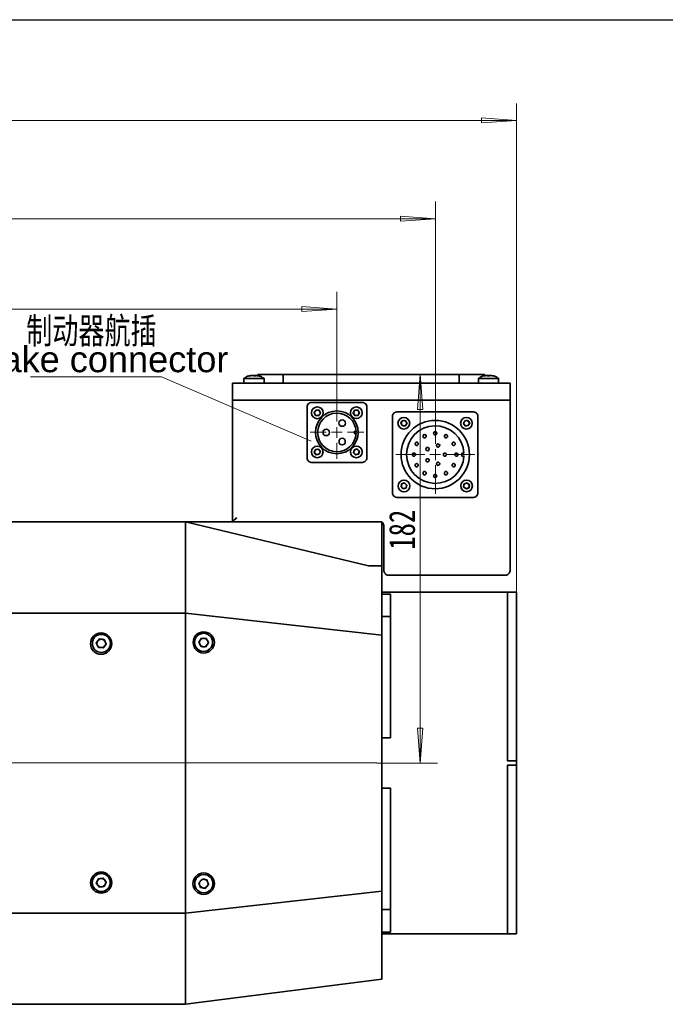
# Model space of a CAD drawing. Header units: millimetres. Extents: x 0 to 16.2, y 0 to 11.1.
# Tile 3 of 5: x 8.7 to 11.7, y 6.6 to 11.1. Entities that reach past the tile are written whole.
import ezdxf

# ---------------------------------------------------------------- set-up
doc = ezdxf.new("R2010")
doc.units = ezdxf.units.MM
doc.styles.add('PDF Helvetica', font='arial.ttf')
doc.styles.add('PDF HYSWLongFangSong', font='hyswlongfangsong.ttf')

msp = doc.modelspace()

# ---------------------------------------------------------------- linework, layer by layer
msp.add_line((-0.0068, 11.1247), (16.2074, 11.1247))
at = {"color": 7, "lineweight": 18}
for points in [[(10.9708, 8.4653), (10.9708, 10.7389)], [(10.9708, 10.6597), (4.0708, 10.6597)], [(10.5972, 9.3014), (10.5972, 10.2861)], [(4.0708, 10.2069), (5.2125, 10.2069), (10.5972, 10.2069)], [(10.1431, 9.3444), (10.1431, 9.8694)], [(5.2125, 9.7903), (10.1431, 9.7903)], [(10.5278, 7.6972), (10.5278, 9.4889)], [(8.7292, 9.4778), (9.3347, 9.4778), (10.0236, 9.1819)], [(10.1435, 9.2717), (10.1435, 9.3455)], [(10.5973, 9.1693), (10.5973, 9.3022)], [(10.0943, 9.2225), (10.0205, 9.2225)], [(10.1181, 9.2222), (10.1431, 9.2222), (10.1431, 9.2458)], [(10.1681, 9.2222), (10.1431, 9.2222), (10.1431, 9.1972)], [(10.1927, 9.2225), (10.2666, 9.2225)], [(10.1435, 9.1732), (10.1435, 9.0994)], [(10.5722, 9.1194), (10.5972, 9.1194), (10.5972, 9.1444)], [(10.5481, 9.1201), (10.4152, 9.1201)], [(10.6208, 9.1194), (10.5972, 9.1194), (10.5972, 9.0944)], [(10.6465, 9.1201), (10.7794, 9.1201)], [(10.5973, 9.0709), (10.5973, 8.938)], [(3.9184, 7.6979), (10.3278, 7.6979)], [(10.3278, 7.6972), (10.6069, 7.6972)]]:
    msp.add_lwpolyline(points, dxfattribs=at)
for points in [[(10.9708, 10.6597), (10.8097, 10.6486), (10.8097, 10.6722)], [(10.5972, 10.2069), (10.4361, 10.1958), (10.4361, 10.2194)], [(10.1431, 9.7903), (9.9819, 9.7792), (9.9819, 9.8028)], [(10.5278, 9.4889), (10.5389, 9.3278), (10.5153, 9.3278)], [(10.5278, 7.6972), (10.5153, 7.8583), (10.5389, 7.8583)]]:
    msp.add_lwpolyline(points, close=True, dxfattribs=at)
at = {"color": 7, "lineweight": 35}
for points in [[(9.8958, 9.4486), (9.8958, 9.4889), (9.7792, 9.4889), (9.7792, 9.4833), (9.7736, 9.4847), (9.7681, 9.4847), (9.7667, 9.4847), (9.7653, 9.4847), (9.7639, 9.4847), (9.7625, 9.4847), (9.7625, 9.4833), (9.7611, 9.4833), (9.7611, 9.4819)], [(9.8958, 9.4889), (10.7069, 9.4889), (10.7069, 9.4486)], [(10.8306, 9.4847), (10.8264, 9.4833), (10.8236, 9.4833), (10.8236, 9.4889), (10.7069, 9.4889)], [(9.7542, 9.4847), (9.7528, 9.4847), (9.7514, 9.4847), (9.7458, 9.4847), (9.7417, 9.4833), (9.7375, 9.4819), (9.7347, 9.4806), (9.7306, 9.4806), (9.7278, 9.4792), (9.725, 9.4778), (9.7222, 9.475), (9.7194, 9.4736), (9.7167, 9.4722), (9.7139, 9.4708), (9.7139, 9.4486)], [(9.8069, 9.4708), (9.8042, 9.4708), (9.7972, 9.4708), (9.7889, 9.4708), (9.7778, 9.4708), (9.7653, 9.4708), (9.7528, 9.4708), (9.7403, 9.4708), (9.7306, 9.4708), (9.7208, 9.4708), (9.7153, 9.4708), (9.7139, 9.4708)], [(9.7486, 9.4847), (9.75, 9.4847), (9.7514, 9.4847), (9.75, 9.4847), (9.7472, 9.4847), (9.7458, 9.4847), (9.7444, 9.4833), (9.7431, 9.4833), (9.7403, 9.4833), (9.7389, 9.4833), (9.7375, 9.4819), (9.7389, 9.4819), (9.7403, 9.4833), (9.7431, 9.4833), (9.7444, 9.4833), (9.7458, 9.4833), (9.7472, 9.4847), (9.75, 9.4847), (9.7514, 9.4847), (9.7528, 9.4847), (9.7542, 9.4847), (9.7556, 9.4847), (9.7569, 9.4847), (9.7583, 9.4847), (9.7583, 9.4833), (9.7597, 9.4833), (9.7597, 9.4819), (9.7611, 9.4819), (9.7625, 9.4819), (9.7639, 9.4819), (9.7653, 9.4819), (9.7667, 9.4819), (9.7681, 9.4819), (9.7694, 9.4819), (9.7681, 9.4833), (9.7667, 9.4847), (9.7667, 9.4819)], [(9.7514, 9.4847), (9.7514, 9.4847)], [(9.7597, 9.4847), (9.7611, 9.4847), (9.7625, 9.4847), (9.7639, 9.4847), (9.7625, 9.4847), (9.7611, 9.4847), (9.7597, 9.4847), (9.7583, 9.4847), (9.7569, 9.4847)], [(9.7833, 9.4819), (9.7806, 9.4833), (9.7792, 9.4833), (9.7778, 9.4833), (9.775, 9.4833), (9.7736, 9.4847), (9.7722, 9.4847), (9.7708, 9.4847), (9.7681, 9.4847), (9.7694, 9.4847)], [(9.8069, 9.4486), (9.8069, 9.4708), (9.8042, 9.4722), (9.8014, 9.4736), (9.7986, 9.475), (9.7958, 9.4778), (9.7917, 9.4792), (9.7889, 9.4806), (9.7861, 9.4806), (9.7819, 9.4819)], [(10.8653, 9.4819), (10.8625, 9.4833), (10.8611, 9.4833), (10.8597, 9.4833), (10.8583, 9.4833), (10.8556, 9.4847), (10.8542, 9.4847), (10.8528, 9.4847), (10.85, 9.4847), (10.8486, 9.4847), (10.8472, 9.4847), (10.8472, 9.4833), (10.8472, 9.4819), (10.8458, 9.4819), (10.8444, 9.4819), (10.8431, 9.4819), (10.8417, 9.4819), (10.8403, 9.4819), (10.8389, 9.4819), (10.8375, 9.4819), (10.8375, 9.4833), (10.8375, 9.4847), (10.8361, 9.4847), (10.8347, 9.4847), (10.8333, 9.4847), (10.8306, 9.4847), (10.8292, 9.4847), (10.8278, 9.4833), (10.8264, 9.4833), (10.8236, 9.4833), (10.8222, 9.4833), (10.8208, 9.4819), (10.8167, 9.4819), (10.8139, 9.4806), (10.8111, 9.4792), (10.8069, 9.4778), (10.8042, 9.4764), (10.8014, 9.4736), (10.7986, 9.4722), (10.7958, 9.4708), (10.7958, 9.4486)], [(10.8889, 9.4708), (10.8875, 9.4708), (10.8819, 9.4708), (10.875, 9.4708), (10.8639, 9.4708), (10.8528, 9.4708), (10.8389, 9.4708), (10.8264, 9.4708), (10.8153, 9.4708), (10.8069, 9.4708), (10.8, 9.4708), (10.7958, 9.4708)], [(10.8208, 9.4819), (10.8208, 9.4819)], [(10.8236, 9.4833), (10.825, 9.4833), (10.8264, 9.4833), (10.8292, 9.4847), (10.8306, 9.4847), (10.8319, 9.4847), (10.8333, 9.4847), (10.8347, 9.4847)], [(10.8472, 9.4819), (10.8458, 9.4833), (10.8444, 9.4833), (10.8431, 9.4847), (10.8417, 9.4847), (10.8403, 9.4847), (10.8389, 9.4847), (10.8375, 9.4847)], [(10.8431, 9.4847), (10.8444, 9.4847), (10.8458, 9.4847), (10.8472, 9.4847)], [(10.8889, 9.4486), (10.8889, 9.4708), (10.8861, 9.4722), (10.8833, 9.4736), (10.8806, 9.4764), (10.8778, 9.4778), (10.875, 9.4792), (10.8708, 9.4806), (10.8681, 9.4819), (10.8653, 9.4819), (10.8625, 9.4833), (10.8569, 9.4847), (10.8514, 9.4847), (10.85, 9.4847)], [(10.8653, 9.4819), (10.8653, 9.4819)], [(10.35, 8.8069), (10.3514, 8.8056), (10.3542, 8.8042), (10.3569, 8.8), (10.3583, 8.7972), (10.3597, 8.7931), (10.3597, 8.7903), (10.3597, 8.5833), (10.3611, 8.5792), (10.3625, 8.575), (10.3639, 8.5722), (10.3667, 8.5694), (10.3694, 8.5667), (10.3722, 8.5653), (10.3764, 8.5639), (10.3806, 8.5639), (10.9208, 8.5639), (10.925, 8.5639), (10.9292, 8.5653), (10.9319, 8.5667), (10.9347, 8.5694), (10.9375, 8.5722), (10.9389, 8.575), (10.9403, 8.5792), (10.9417, 8.5833), (10.9417, 9.3708), (10.9403, 9.3708), (10.9389, 9.3708), (10.9375, 9.3708), (10.9347, 9.3708), (10.9319, 9.3708), (10.9292, 9.3708), (10.925, 9.3708), (10.9208, 9.3708), (9.6806, 9.3708), (9.6778, 9.3708), (9.6736, 9.3708), (9.6708, 9.3708), (9.6667, 9.3708), (9.6653, 9.3708), (9.6625, 9.3708), (9.6611, 9.3708), (9.6611, 8.8097), (9.6625, 8.8097), (9.6625, 8.8111), (9.6639, 8.8125), (9.6667, 8.8139), (9.6681, 8.8167), (9.6708, 8.8194), (9.675, 8.8222), (9.6778, 8.825), (9.6806, 8.8292)], [(9.4444, 8.8097), (10.2889, 8.6069)], [(9.4444, 8.3889), (9.4444, 8.8097)], [(9.4444, 8.3889), (9.4444, 8.8097)], [(10.2889, 8.6069), (10.35, 8.6069)], [(10.9306, 8.4847), (10.9708, 8.4847), (10.9708, 8.4653), (10.9708, 8.4625), (10.9708, 8.4583), (10.9708, 8.4486), (10.9708, 8.4361), (10.9708, 8.4208), (10.9708, 8.4014), (10.9708, 8.3792), (10.9708, 8.3528), (10.9708, 8.325), (10.9708, 8.2931), (10.9708, 8.2583), (10.9708, 8.2208), (10.9708, 8.1819), (10.9708, 8.1403), (10.9708, 8.0958), (10.9708, 8.05), (10.9708, 8.0028), (10.9708, 7.9542), (10.9708, 7.9042), (10.9708, 7.8528), (10.9708, 7.8014), (10.9708, 7.75), (10.9708, 7.7069), (10.9306, 7.7069), (10.9306, 7.7597), (10.9306, 7.8125), (10.9306, 7.8639), (10.9306, 7.9153), (10.9306, 7.9667), (10.9306, 8.0153), (10.9306, 8.0625), (10.9306, 8.1083), (10.9306, 8.1528), (10.9306, 8.1944), (10.9306, 8.2347), (10.9306, 8.2722), (10.9306, 8.3069), (10.9306, 8.3389), (10.9306, 8.3681), (10.9306, 8.3944), (10.9306, 8.4181), (10.9306, 8.4375), (10.9306, 8.4542), (10.9306, 8.4667), (10.9306, 8.4764), (10.9306, 8.4819), (10.9306, 8.4847), (10.35, 8.4847)], [(10.3903, 8.3722), (10.3903, 8.4667), (10.3903, 8.4681), (10.3903, 8.4694), (10.3903, 8.4708), (10.3903, 8.4722), (10.3903, 8.4736), (10.3903, 8.475), (10.3903, 8.4764), (10.35, 8.4764)], [(10.9306, 8.4847), (10.9306, 8.4847)], [(10.9306, 8.4347), (10.9306, 8.4347)], [(8.5097, 8.3889), (9.4444, 8.3889)], [(9.4444, 7.0056), (9.4444, 8.3889)], [(10.35, 7.8139), (10.3903, 7.8139), (10.3903, 7.8208), (10.3903, 7.8264), (10.3903, 7.8333), (10.3903, 7.8403), (10.3903, 7.8472), (10.3903, 7.8542), (10.3903, 7.8597), (10.3903, 7.8667), (10.3903, 8.3722), (10.35, 8.3722)], [(10.35, 7.1069), (10.35, 8.2875)], [(10.35, 6.9097), (10.9306, 6.9097), (10.9306, 6.9181), (10.9306, 6.9389), (10.9306, 6.9722), (10.9306, 7.0167), (10.9306, 7.0736), (10.9306, 7.1403), (10.9306, 7.2167), (10.9306, 7.3), (10.9306, 7.3917), (10.9306, 7.4875), (10.9306, 7.5861), (10.9306, 7.6875), (10.9708, 7.6875)], [(10.9306, 6.9097), (10.9708, 6.9097), (10.9708, 6.9292), (10.9708, 6.9306), (10.9708, 6.9361), (10.9708, 6.9458), (10.9708, 6.9583), (10.9708, 6.9736), (10.9708, 6.9931), (10.9708, 7.0153), (10.9708, 7.0417), (10.9708, 7.0694), (10.9708, 7.1014), (10.9708, 7.1361), (10.9708, 7.1736), (10.9708, 7.2125), (10.9708, 7.2542), (10.9708, 7.2986), (10.9708, 7.3444), (10.9708, 7.3917), (10.9708, 7.4403), (10.9708, 7.4903), (10.9708, 7.5403), (10.9708, 7.5931), (10.9708, 7.6444), (10.9708, 7.6875), (10.9708, 7.7069)], [(10.35, 7.0222), (10.3903, 7.0222), (10.3903, 7.5264), (10.3903, 7.5819), (10.35, 7.5819)], [(8.5097, 7.0056), (9.4444, 7.0056)], [(10.35, 6.9181), (10.3903, 6.9181), (10.3903, 6.9278), (10.3903, 7.0222)], [(10.9306, 6.9597), (10.9306, 6.9597)], [(10.9306, 6.9097), (10.9306, 6.9097)]]:
    msp.add_lwpolyline(points, dxfattribs=at)
for points in [[(9.6611, 9.4486), (9.6611, 9.3708), (9.6625, 9.3708), (9.6653, 9.3708), (9.6667, 9.3708), (9.6708, 9.3708), (9.6736, 9.3708), (9.6778, 9.3708), (9.6806, 9.3708), (10.9208, 9.3708), (10.925, 9.3708), (10.9292, 9.3708), (10.9319, 9.3708), (10.9347, 9.3708), (10.9375, 9.3708), (10.9389, 9.3708), (10.9403, 9.3708), (10.9417, 9.3708), (10.9417, 9.4486), (10.9403, 9.4486), (10.9389, 9.4486), (10.9375, 9.4486), (10.9347, 9.4486), (10.9319, 9.4486), (10.9292, 9.4486), (10.925, 9.4486), (10.9208, 9.4486), (9.6806, 9.4486), (9.6778, 9.4486), (9.6736, 9.4486), (9.6708, 9.4486), (9.6667, 9.4486), (9.6653, 9.4486), (9.6625, 9.4486)], [(10.0056, 9.3403), (10.0056, 9.1042), (10.0056, 9.1), (10.0069, 9.0958), (10.0083, 9.0931), (10.0111, 9.0903), (10.0139, 9.0875), (10.0167, 9.0861), (10.0208, 9.0847), (10.025, 9.0833), (10.2611, 9.0833), (10.2653, 9.0847), (10.2681, 9.0861), (10.2722, 9.0875), (10.275, 9.0903), (10.2778, 9.0931), (10.2792, 9.0958), (10.2806, 9.1), (10.2806, 9.1042), (10.2806, 9.3403), (10.2806, 9.3431), (10.2792, 9.3472), (10.2778, 9.3514), (10.275, 9.3542), (10.2722, 9.3556), (10.2681, 9.3583), (10.2653, 9.3597), (10.2611, 9.3597), (10.025, 9.3597), (10.0208, 9.3597), (10.0167, 9.3583), (10.0139, 9.3556), (10.0111, 9.3542), (10.0083, 9.3514), (10.0069, 9.3472), (10.0056, 9.3431)], [(10.0472, 9.325), (10.0611, 9.3236), (10.0667, 9.3097), (10.0583, 9.2986), (10.0444, 9.3), (10.0389, 9.3139)], [(10.0417, 9.3069), (10.0403, 9.3083), (10.0403, 9.3097), (10.0403, 9.3125), (10.0403, 9.3139), (10.0403, 9.3153), (10.0417, 9.3167), (10.0417, 9.3181), (10.0431, 9.3194), (10.0444, 9.3208), (10.0458, 9.3222), (10.0472, 9.3222), (10.0486, 9.3236), (10.05, 9.3236), (10.0514, 9.3236), (10.0528, 9.3236), (10.0542, 9.3236), (10.0556, 9.3236), (10.0569, 9.3236), (10.0583, 9.3222), (10.0597, 9.3222), (10.0611, 9.3208), (10.0625, 9.3194), (10.0639, 9.3181), (10.0639, 9.3167), (10.0653, 9.3153), (10.0653, 9.3139), (10.0653, 9.3125), (10.0653, 9.3097), (10.0653, 9.3083), (10.0639, 9.3069), (10.0639, 9.3056), (10.0625, 9.3042), (10.0611, 9.3028), (10.0597, 9.3014), (10.0583, 9.3014), (10.0569, 9.3), (10.0556, 9.3), (10.0542, 9.3), (10.0528, 9.3), (10.0514, 9.3), (10.05, 9.3), (10.0486, 9.3), (10.0472, 9.3014), (10.0458, 9.3014), (10.0444, 9.3028), (10.0431, 9.3042), (10.0417, 9.3056)], [(10.2472, 9.3125), (10.2403, 9.3), (10.2264, 9.3), (10.2181, 9.3111), (10.225, 9.3236), (10.2403, 9.325)], [(10.2333, 9.3), (10.2319, 9.3), (10.2306, 9.3), (10.2292, 9.3), (10.2264, 9.3014), (10.225, 9.3014), (10.225, 9.3028), (10.2236, 9.3042), (10.2222, 9.3056), (10.2222, 9.3069), (10.2208, 9.3083), (10.2208, 9.3097), (10.2208, 9.3111), (10.2208, 9.3125), (10.2208, 9.3153), (10.2208, 9.3167), (10.2222, 9.3181), (10.2236, 9.3194), (10.2236, 9.3208), (10.225, 9.3208), (10.2264, 9.3222), (10.2278, 9.3236), (10.2292, 9.3236), (10.2306, 9.3236), (10.2319, 9.3236), (10.2347, 9.3236), (10.2361, 9.3236), (10.2375, 9.3236), (10.2389, 9.3222), (10.2403, 9.3222), (10.2417, 9.3208), (10.2431, 9.3194), (10.2431, 9.3181), (10.2444, 9.3167), (10.2444, 9.3153), (10.2444, 9.3139), (10.2458, 9.3125), (10.2444, 9.3111), (10.2444, 9.3083), (10.2444, 9.3069), (10.2431, 9.3056), (10.2431, 9.3042), (10.2417, 9.3028), (10.2403, 9.3028), (10.2389, 9.3014), (10.2375, 9.3), (10.2361, 9.3), (10.2347, 9.3)], [(10.7736, 8.9222), (10.7778, 8.9236), (10.7819, 8.9236), (10.7847, 8.9264), (10.7875, 8.9278), (10.7903, 8.9319), (10.7917, 8.9347), (10.7931, 8.9389), (10.7931, 8.9417), (10.7931, 9.2972), (10.7931, 9.3), (10.7917, 9.3042), (10.7903, 9.3069), (10.7875, 9.3111), (10.7847, 9.3125), (10.7819, 9.3153), (10.7778, 9.3153), (10.7736, 9.3167), (10.4194, 9.3167), (10.4153, 9.3153), (10.4125, 9.3153), (10.4083, 9.3125), (10.4056, 9.3111), (10.4028, 9.3069), (10.4014, 9.3042), (10.4, 9.3), (10.4, 9.2972), (10.4, 8.9417), (10.4, 8.9389), (10.4014, 8.9347), (10.4028, 8.9319), (10.4056, 8.9278), (10.4083, 8.9264), (10.4125, 8.9236), (10.4153, 8.9236), (10.4194, 8.9222)], [(10.4667, 9.2625), (10.4583, 9.2514), (10.4444, 9.2528), (10.4375, 9.2653), (10.4458, 9.2764), (10.4597, 9.275)], [(10.4625, 9.2569), (10.4611, 9.2556), (10.4597, 9.2542), (10.4583, 9.2528), (10.4569, 9.2528), (10.4556, 9.2514), (10.4542, 9.2514), (10.4528, 9.2514), (10.4514, 9.2514), (10.45, 9.2514), (10.4486, 9.2528), (10.4458, 9.2528), (10.4444, 9.2542), (10.4431, 9.2556), (10.4417, 9.2569), (10.4417, 9.2583), (10.4403, 9.2597), (10.4403, 9.2611), (10.4403, 9.2639), (10.4403, 9.2653), (10.4403, 9.2667), (10.4403, 9.2681), (10.4417, 9.2694), (10.4417, 9.2708), (10.4431, 9.2722), (10.4444, 9.2736), (10.4458, 9.2736), (10.4472, 9.275), (10.4486, 9.275), (10.45, 9.2764), (10.4514, 9.2764), (10.4528, 9.2764), (10.4542, 9.2764), (10.4569, 9.275), (10.4583, 9.275), (10.4597, 9.2736), (10.4611, 9.2722), (10.4625, 9.2708), (10.4639, 9.2694), (10.4639, 9.2681), (10.4639, 9.2653), (10.4639, 9.2639), (10.4639, 9.2625), (10.4639, 9.2611), (10.4639, 9.2597), (10.4625, 9.2583)], [(10.7264, 9.2625), (10.7333, 9.275), (10.7472, 9.2764), (10.7556, 9.2653), (10.7486, 9.2528), (10.7347, 9.2514)], [(10.7528, 9.2583), (10.7514, 9.2569), (10.75, 9.2556), (10.7486, 9.2542), (10.7472, 9.2528), (10.7458, 9.2528), (10.7431, 9.2514), (10.7417, 9.2514), (10.7403, 9.2514), (10.7389, 9.2514), (10.7375, 9.2528), (10.7361, 9.2528), (10.7347, 9.2528), (10.7333, 9.2542), (10.7319, 9.2556), (10.7306, 9.2569), (10.7306, 9.2583), (10.7292, 9.2597), (10.7292, 9.2611), (10.7292, 9.2625), (10.7292, 9.2639), (10.7292, 9.2667), (10.7292, 9.2681), (10.7292, 9.2694), (10.7306, 9.2708), (10.7319, 9.2722), (10.7333, 9.2722), (10.7333, 9.2736), (10.7347, 9.275), (10.7361, 9.275), (10.7389, 9.2764), (10.7403, 9.2764), (10.7417, 9.2764), (10.7431, 9.2764), (10.7444, 9.275), (10.7458, 9.275), (10.7472, 9.2736), (10.7486, 9.2736), (10.75, 9.2722), (10.7514, 9.2708), (10.7514, 9.2694), (10.7528, 9.2681), (10.7528, 9.2667), (10.7528, 9.2653), (10.7528, 9.2639), (10.7528, 9.2611), (10.7528, 9.2597)], [(10.5972, 9.2111), (10.6, 9.2111), (10.6014, 9.2125), (10.6028, 9.2153), (10.6042, 9.2181), (10.6028, 9.2208), (10.6014, 9.2236), (10.6, 9.225), (10.5972, 9.225), (10.5944, 9.225), (10.5917, 9.2236), (10.5903, 9.2208), (10.5889, 9.2181), (10.5903, 9.2153), (10.5917, 9.2125), (10.5944, 9.2111)], [(10.1528, 9.1792), (10.1542, 9.1736), (10.1569, 9.1681), (10.1611, 9.1653), (10.1681, 9.1639), (10.1736, 9.1653), (10.1778, 9.1681), (10.1806, 9.1736), (10.1819, 9.1792), (10.1806, 9.1847), (10.1778, 9.1903), (10.1736, 9.1931), (10.1681, 9.1944), (10.1611, 9.1931), (10.1569, 9.1903), (10.1542, 9.1847)], [(10.5181, 9.1653), (10.5181, 9.1681), (10.5181, 9.1708), (10.5167, 9.1736), (10.5153, 9.175), (10.5125, 9.1764), (10.5097, 9.1764), (10.5069, 9.175), (10.5056, 9.1722), (10.5042, 9.1694), (10.5042, 9.1667), (10.5056, 9.1639), (10.5083, 9.1625), (10.5097, 9.1611), (10.5139, 9.1611), (10.5153, 9.1625)], [(10.5514, 9.1986), (10.5528, 9.2), (10.5542, 9.2028), (10.5542, 9.2056), (10.5542, 9.2083), (10.5514, 9.2111), (10.5486, 9.2111), (10.5458, 9.2125), (10.5431, 9.2111), (10.5417, 9.2097), (10.5403, 9.2069), (10.5403, 9.2042), (10.5403, 9.2014), (10.5431, 9.1986), (10.5458, 9.1972), (10.5486, 9.1972)], [(10.6417, 9.1986), (10.6444, 9.1972), (10.6472, 9.1972), (10.65, 9.1986), (10.6528, 9.2014), (10.6528, 9.2042), (10.6528, 9.2069), (10.6514, 9.2097), (10.65, 9.2111), (10.6472, 9.2125), (10.6444, 9.2111), (10.6417, 9.2111), (10.6389, 9.2083), (10.6389, 9.2056), (10.6389, 9.2028), (10.6403, 9.2)], [(10.675, 9.1653), (10.6778, 9.1625), (10.6806, 9.1611), (10.6833, 9.1611), (10.6861, 9.1625), (10.6875, 9.1639), (10.6889, 9.1667), (10.6889, 9.1694), (10.6889, 9.1722), (10.6861, 9.175), (10.6833, 9.1764), (10.6806, 9.1764), (10.6778, 9.175), (10.6764, 9.1736), (10.675, 9.1708), (10.675, 9.1681)], [(10.0444, 9.1431), (10.0583, 9.1444), (10.0667, 9.1333), (10.0611, 9.1208), (10.0472, 9.1181), (10.0389, 9.1292)], [(10.0542, 9.1194), (10.0528, 9.1194), (10.0514, 9.1194), (10.05, 9.1194), (10.0486, 9.1208), (10.0472, 9.1208), (10.0458, 9.1222), (10.0444, 9.1222), (10.0431, 9.1236), (10.0417, 9.125), (10.0417, 9.1264), (10.0417, 9.1278), (10.0403, 9.1292), (10.0403, 9.1319), (10.0403, 9.1333), (10.0403, 9.1347), (10.0417, 9.1361), (10.0417, 9.1375), (10.0431, 9.1389), (10.0444, 9.1403), (10.0444, 9.1417), (10.0458, 9.1417), (10.0472, 9.1431), (10.05, 9.1431), (10.0514, 9.1444), (10.0528, 9.1444), (10.0542, 9.1444), (10.0556, 9.1431), (10.0569, 9.1431), (10.0583, 9.1431), (10.0597, 9.1417), (10.0611, 9.1403), (10.0625, 9.1389), (10.0639, 9.1375), (10.0639, 9.1361), (10.0639, 9.1347), (10.0653, 9.1333), (10.0653, 9.1319), (10.0653, 9.1306), (10.0653, 9.1292), (10.0639, 9.1278), (10.0639, 9.1264), (10.0625, 9.125), (10.0611, 9.1236), (10.0611, 9.1222), (10.0597, 9.1208), (10.0583, 9.1208), (10.0556, 9.1194)], [(10.2236, 9.1417), (10.2361, 9.1458), (10.2472, 9.1347), (10.2431, 9.1208), (10.2292, 9.1181), (10.2194, 9.1278)], [(10.2361, 9.1194), (10.2347, 9.1194), (10.2333, 9.1194), (10.2306, 9.1194), (10.2292, 9.1194), (10.2278, 9.1208), (10.2264, 9.1208), (10.225, 9.1222), (10.2236, 9.1236), (10.2236, 9.125), (10.2222, 9.1264), (10.2208, 9.1278), (10.2208, 9.1292), (10.2208, 9.1306), (10.2208, 9.1319), (10.2208, 9.1333), (10.2208, 9.1347), (10.2222, 9.1361), (10.2222, 9.1375), (10.2236, 9.1389), (10.225, 9.1403), (10.225, 9.1417), (10.2264, 9.1431), (10.2278, 9.1431), (10.2306, 9.1431), (10.2319, 9.1444), (10.2333, 9.1444), (10.2347, 9.1444), (10.2361, 9.1431), (10.2375, 9.1431), (10.2389, 9.1417), (10.2403, 9.1417), (10.2417, 9.1403), (10.2431, 9.1389), (10.2431, 9.1375), (10.2444, 9.1361), (10.2444, 9.1347), (10.2444, 9.1333), (10.2458, 9.1319), (10.2444, 9.1306), (10.2444, 9.1278), (10.2444, 9.1264), (10.2431, 9.125), (10.2431, 9.1236), (10.2417, 9.1222), (10.2403, 9.1222), (10.2389, 9.1208), (10.2375, 9.1208)], [(10.5056, 9.1194), (10.5056, 9.1222), (10.5028, 9.125), (10.5014, 9.1264), (10.4986, 9.1264), (10.4958, 9.1264), (10.4931, 9.125), (10.4917, 9.1222), (10.4903, 9.1194), (10.4917, 9.1167), (10.4931, 9.1139), (10.4958, 9.1125), (10.4986, 9.1125), (10.5014, 9.1125), (10.5028, 9.1139), (10.5056, 9.1167)], [(10.5667, 9.1417), (10.5681, 9.1431), (10.5681, 9.1472), (10.5667, 9.1486), (10.5653, 9.1514), (10.5625, 9.1528), (10.5597, 9.1528), (10.5569, 9.1514), (10.5542, 9.15), (10.5542, 9.1472), (10.5528, 9.1444), (10.5542, 9.1417), (10.5569, 9.1389), (10.5583, 9.1389), (10.5625, 9.1375), (10.5653, 9.1389)], [(10.6083, 9.1542), (10.6111, 9.1542), (10.6139, 9.1556), (10.6153, 9.1569), (10.6167, 9.1597), (10.6181, 9.1625), (10.6167, 9.1653), (10.6153, 9.1667), (10.6125, 9.1681), (10.6097, 9.1694), (10.6069, 9.1681), (10.6042, 9.1667), (10.6028, 9.1639), (10.6028, 9.1611), (10.6042, 9.1583), (10.6056, 9.1556)], [(10.6333, 9.1194), (10.6347, 9.1167), (10.6361, 9.1139), (10.6375, 9.1125), (10.6403, 9.1125), (10.6431, 9.1125), (10.6458, 9.1139), (10.6472, 9.1167), (10.6486, 9.1194), (10.6472, 9.1222), (10.6458, 9.125), (10.6431, 9.1264), (10.6403, 9.1264), (10.6375, 9.1264), (10.6361, 9.125), (10.6347, 9.1222)], [(10.6875, 9.1194), (10.6875, 9.1167), (10.6903, 9.1139), (10.6917, 9.1125), (10.6944, 9.1125), (10.6972, 9.1125), (10.7, 9.1139), (10.7014, 9.1167), (10.7028, 9.1194), (10.7014, 9.1222), (10.7, 9.125), (10.6972, 9.1264), (10.6944, 9.1264), (10.6917, 9.1264), (10.6903, 9.125), (10.6875, 9.1222)], [(10.5667, 9.0972), (10.5653, 9.1), (10.5625, 9.1), (10.5583, 9.1), (10.5569, 9.1), (10.5542, 9.0972), (10.5528, 9.0944), (10.5542, 9.0917), (10.5542, 9.0889), (10.5569, 9.0875), (10.5597, 9.0861), (10.5625, 9.0861), (10.5653, 9.0875), (10.5667, 9.0889), (10.5681, 9.0917), (10.5681, 9.0944)], [(10.6083, 9.0847), (10.6056, 9.0833), (10.6042, 9.0806), (10.6028, 9.0778), (10.6028, 9.075), (10.6042, 9.0722), (10.6069, 9.0708), (10.6097, 9.0694), (10.6125, 9.0708), (10.6153, 9.0722), (10.6167, 9.0736), (10.6181, 9.0764), (10.6167, 9.0792), (10.6153, 9.0819), (10.6139, 9.0833), (10.6111, 9.0847)], [(10.5181, 9.0736), (10.5153, 9.0764), (10.5139, 9.0778), (10.5097, 9.0778), (10.5083, 9.0764), (10.5056, 9.075), (10.5042, 9.0722), (10.5042, 9.0694), (10.5056, 9.0667), (10.5069, 9.0639), (10.5097, 9.0625), (10.5125, 9.0625), (10.5153, 9.0639), (10.5167, 9.0653), (10.5181, 9.0681), (10.5181, 9.0708)], [(10.5514, 9.0403), (10.5486, 9.0417), (10.5458, 9.0417), (10.5431, 9.0403), (10.5403, 9.0375), (10.5403, 9.0347), (10.5403, 9.0319), (10.5417, 9.0292), (10.5431, 9.0278), (10.5458, 9.0264), (10.5486, 9.0264), (10.5514, 9.0278), (10.5542, 9.0306), (10.5542, 9.0333), (10.5542, 9.0361), (10.5528, 9.0389)], [(10.6417, 9.0403), (10.6403, 9.0389), (10.6389, 9.0361), (10.6389, 9.0333), (10.6389, 9.0306), (10.6417, 9.0278), (10.6444, 9.0264), (10.6472, 9.0264), (10.65, 9.0278), (10.6514, 9.0292), (10.6528, 9.0319), (10.6528, 9.0347), (10.6528, 9.0375), (10.65, 9.0403), (10.6472, 9.0417), (10.6444, 9.0417)], [(10.675, 9.0736), (10.675, 9.0708), (10.675, 9.0681), (10.6764, 9.0653), (10.6778, 9.0639), (10.6806, 9.0625), (10.6833, 9.0625), (10.6861, 9.0639), (10.6889, 9.0667), (10.6889, 9.0694), (10.6889, 9.0722), (10.6875, 9.075), (10.6861, 9.0764), (10.6833, 9.0778), (10.6806, 9.0778), (10.6778, 9.0764)], [(10.5972, 9.0278), (10.5944, 9.0278), (10.5917, 9.0264), (10.5903, 9.0236), (10.5889, 9.0208), (10.5903, 9.0181), (10.5917, 9.0153), (10.5944, 9.0139), (10.5972, 9.0139), (10.6, 9.0139), (10.6014, 9.0153), (10.6028, 9.0181), (10.6042, 9.0208), (10.6028, 9.0236), (10.6014, 9.0264), (10.6, 9.0278)], [(10.4653, 8.9792), (10.4625, 8.9653), (10.4486, 8.9611), (10.4389, 8.9708), (10.4417, 8.9847), (10.4556, 8.9889)], [(10.4486, 8.9875), (10.45, 8.9875), (10.4528, 8.9875), (10.4542, 8.9875), (10.4556, 8.9875), (10.4569, 8.9861), (10.4583, 8.9861), (10.4597, 8.9847), (10.4611, 8.9833), (10.4625, 8.9819), (10.4625, 8.9806), (10.4639, 8.9792), (10.4639, 8.9778), (10.4639, 8.9764), (10.4639, 8.975), (10.4639, 8.9736), (10.4639, 8.9722), (10.4639, 8.9708), (10.4625, 8.9694), (10.4625, 8.9681), (10.4611, 8.9667), (10.4597, 8.9653), (10.4583, 8.9639), (10.4569, 8.9639), (10.4556, 8.9625), (10.4542, 8.9625), (10.4528, 8.9625), (10.45, 8.9625), (10.4486, 8.9625), (10.4472, 8.9639), (10.4458, 8.9639), (10.4444, 8.9653), (10.4431, 8.9667), (10.4431, 8.9681), (10.4417, 8.9694), (10.4403, 8.9708), (10.4403, 8.9722), (10.4403, 8.9736), (10.4403, 8.975), (10.4403, 8.9764), (10.4403, 8.9778), (10.4403, 8.9792), (10.4417, 8.9806), (10.4431, 8.9819), (10.4431, 8.9833), (10.4444, 8.9847), (10.4458, 8.9861), (10.4472, 8.9861)], [(10.7278, 8.9694), (10.7292, 8.9833), (10.7417, 8.9889), (10.7542, 8.9806), (10.7528, 8.9667), (10.7403, 8.9611)], [(10.7361, 8.9861), (10.7375, 8.9861), (10.7389, 8.9875), (10.7403, 8.9875), (10.7417, 8.9875), (10.7431, 8.9875), (10.7458, 8.9861), (10.7472, 8.9861), (10.7486, 8.9847), (10.75, 8.9847), (10.75, 8.9833), (10.7514, 8.9819), (10.7528, 8.9806), (10.7528, 8.9792), (10.7528, 8.9778), (10.7528, 8.975), (10.7528, 8.9736), (10.7528, 8.9722), (10.7528, 8.9708), (10.7514, 8.9694), (10.7514, 8.9681), (10.75, 8.9667), (10.7486, 8.9653), (10.7472, 8.9653), (10.7458, 8.9639), (10.7444, 8.9639), (10.7431, 8.9625), (10.7417, 8.9625), (10.7403, 8.9625), (10.7389, 8.9625), (10.7361, 8.9639), (10.7347, 8.9639), (10.7333, 8.9653), (10.7319, 8.9667), (10.7306, 8.9681), (10.7292, 8.9694), (10.7292, 8.9708), (10.7292, 8.9722), (10.7292, 8.975), (10.7292, 8.9764), (10.7292, 8.9778), (10.7292, 8.9792), (10.7306, 8.9806), (10.7306, 8.9819), (10.7319, 8.9833), (10.7333, 8.9847), (10.7347, 8.9847)], [(10.35, 8.6069), (10.35, 8.8097), (9.4444, 8.8097), (8.5097, 8.8097), (6.1681, 8.8097), (6.1681, 8.3889), (6.1681, 7.0056), (8.5097, 7.0056), (8.5097, 6.5847), (9.4444, 6.5847), (9.4444, 7.0056), (9.4444, 8.3889), (10.35, 8.2875)], [(9.0431, 8.2306), (9.0333, 8.2514), (9.0472, 8.2694), (9.0694, 8.2667), (9.0792, 8.2458), (9.0653, 8.2278)], [(9.0542, 8.2292), (9.0514, 8.2292), (9.0486, 8.2306), (9.0472, 8.2306), (9.0444, 8.2319), (9.0431, 8.2347), (9.0403, 8.2361), (9.0389, 8.2375), (9.0375, 8.2403), (9.0375, 8.2431), (9.0361, 8.2458), (9.0361, 8.2486), (9.0361, 8.25), (9.0375, 8.2528), (9.0375, 8.2556), (9.0389, 8.2583), (9.0403, 8.2597), (9.0417, 8.2625), (9.0444, 8.2639), (9.0458, 8.2653), (9.0486, 8.2667), (9.0514, 8.2667), (9.0528, 8.2681), (9.0556, 8.2681), (9.0583, 8.2681), (9.0611, 8.2681), (9.0639, 8.2667), (9.0653, 8.2653), (9.0681, 8.2639), (9.0694, 8.2625), (9.0722, 8.2611), (9.0736, 8.2583), (9.0736, 8.2556), (9.075, 8.2542), (9.075, 8.2514), (9.0764, 8.2486), (9.0764, 8.2458), (9.075, 8.2431), (9.075, 8.2417), (9.0736, 8.2389), (9.0722, 8.2361), (9.0708, 8.2347), (9.0681, 8.2333), (9.0667, 8.2319), (9.0639, 8.2306), (9.0611, 8.2292), (9.0597, 8.2292), (9.0569, 8.2292)], [(9.5181, 8.2736), (9.5403, 8.2722), (9.5514, 8.2528), (9.5389, 8.2333), (9.5167, 8.2347), (9.5056, 8.2542)], [(9.5111, 8.2444), (9.5125, 8.2417), (9.5139, 8.2403), (9.5153, 8.2389), (9.5181, 8.2361), (9.5208, 8.2361), (9.5222, 8.2347), (9.525, 8.2333), (9.5278, 8.2333), (9.5306, 8.2333), (9.5333, 8.2333), (9.5347, 8.2347), (9.5375, 8.2361), (9.5403, 8.2375), (9.5417, 8.2389), (9.5431, 8.2403), (9.5458, 8.2431), (9.5458, 8.2444), (9.5472, 8.2472), (9.5486, 8.25), (9.5486, 8.2528), (9.5486, 8.2556), (9.5472, 8.2569), (9.5472, 8.2597), (9.5458, 8.2625), (9.5444, 8.2639), (9.5431, 8.2667), (9.5417, 8.2681), (9.5389, 8.2694), (9.5375, 8.2708), (9.5347, 8.2722), (9.5319, 8.2722), (9.5292, 8.2736), (9.5264, 8.2722), (9.525, 8.2722), (9.5222, 8.2722), (9.5194, 8.2708), (9.5181, 8.2694), (9.5153, 8.2681), (9.5139, 8.2667), (9.5125, 8.2639), (9.5111, 8.2611), (9.5097, 8.2597), (9.5097, 8.2569), (9.5083, 8.2542), (9.5097, 8.2514), (9.5097, 8.2486), (9.5097, 8.2472)], [(9.0694, 7.1278), (9.0472, 7.125), (9.0333, 7.1431), (9.0431, 7.1639), (9.0653, 7.1667), (9.0792, 7.1486)], [(9.0542, 7.1653), (9.0514, 7.1653), (9.0486, 7.1639), (9.0472, 7.1639), (9.0444, 7.1625), (9.0431, 7.1597), (9.0403, 7.1583), (9.0389, 7.1556), (9.0375, 7.1542), (9.0375, 7.1514), (9.0361, 7.1486), (9.0361, 7.1458), (9.0361, 7.1444), (9.0375, 7.1417), (9.0375, 7.1389), (9.0389, 7.1361), (9.0403, 7.1347), (9.0417, 7.1319), (9.0444, 7.1306), (9.0458, 7.1292), (9.0486, 7.1278), (9.0514, 7.1264), (9.0528, 7.1264), (9.0556, 7.1264), (9.0583, 7.1264), (9.0611, 7.1264), (9.0639, 7.1278), (9.0653, 7.1292), (9.0681, 7.1306), (9.0694, 7.1319), (9.0722, 7.1333), (9.0736, 7.1361), (9.0736, 7.1375), (9.075, 7.1403), (9.075, 7.1431), (9.0764, 7.1458), (9.0764, 7.1486), (9.075, 7.1514), (9.075, 7.1528), (9.0736, 7.1556), (9.0722, 7.1583), (9.0708, 7.1597), (9.0681, 7.1611), (9.0667, 7.1625), (9.0639, 7.1639), (9.0611, 7.1653), (9.0597, 7.1653), (9.0569, 7.1653)], [(9.5361, 7.1194), (9.5139, 7.1236), (9.5069, 7.1444), (9.5208, 7.1625), (9.5431, 7.1583), (9.5514, 7.1375)], [(9.5097, 7.1347), (9.5111, 7.1319), (9.5125, 7.1292), (9.5139, 7.1278), (9.5167, 7.1264), (9.5181, 7.125), (9.5208, 7.1236), (9.5222, 7.1222), (9.525, 7.1222), (9.5278, 7.1208), (9.5306, 7.1208), (9.5333, 7.1222), (9.5347, 7.1222), (9.5375, 7.1236), (9.5403, 7.125), (9.5417, 7.1264), (9.5431, 7.1278), (9.5458, 7.1306), (9.5458, 7.1333), (9.5472, 7.1347), (9.5486, 7.1375), (9.5486, 7.1403), (9.5486, 7.1431), (9.5472, 7.1458), (9.5472, 7.1472), (9.5458, 7.15), (9.5444, 7.1528), (9.5431, 7.1542), (9.5417, 7.1556), (9.5389, 7.1583), (9.5375, 7.1583), (9.5347, 7.1597), (9.5319, 7.1611), (9.5292, 7.1611), (9.5264, 7.1611), (9.525, 7.1597), (9.5222, 7.1597), (9.5194, 7.1583), (9.5181, 7.1569), (9.5153, 7.1556), (9.5139, 7.1542), (9.5125, 7.1514), (9.5111, 7.15), (9.5097, 7.1472), (9.5097, 7.1444), (9.5083, 7.1417), (9.5097, 7.1389), (9.5097, 7.1375)], [(9.4444, 7.0056), (10.35, 7.1069), (10.35, 6.7), (9.4444, 6.5847)]]:
    msp.add_lwpolyline(points, close=True, dxfattribs=at)
for points in [[(10.2319, 9.2264), (10.2236, 9.2264), (10.2236, 9.2167), (10.2319, 9.2167, -36.615025)], [(10.7292, 9.1264), (10.7194, 9.1264), (10.7194, 9.1125), (10.7292, 9.1125, -38.138611)]]:
    msp.add_lwpolyline(points, format="xyb", close=True, dxfattribs=at)
for centre, radius in [((10.0527, 9.312), 0.0272), ((10.1429, 9.222), 0.0985), ((10.2328, 9.3122), 0.027), ((10.1674, 9.2645), 0.0147), ((10.4519, 9.2641), 0.027), ((10.5966, 9.1197), 0.1576), ((10.7405, 9.2639), 0.0268), ((10.0938, 9.2215), 0.0147), ((10.0525, 9.1318), 0.0267), ((10.2328, 9.1319), 0.0271), ((10.4527, 8.9747), 0.0271), ((10.7412, 8.9751), 0.027), ((9.0555, 8.2478), 0.0491), ((9.0566, 8.2489), 0.0417), ((9.529, 8.2532), 0.0489), ((9.528, 8.2537), 0.0417), ((9.0556, 7.146), 0.0487), ((9.0562, 7.1463), 0.0416), ((9.5283, 7.1408), 0.0496), ((9.5292, 7.141), 0.0419)]:
    msp.add_circle(centre, radius, dxfattribs=at)

# ---------------------------------------------------------------- texts
at = {"color": 7, "attachment_point": 4}
for s, insert, char_height, style in [('制动器航插', (8.71, 9.6834), 0.1203, 'PDF HYSWLongFangSong'), ('Brake connector', (8.4292, 9.5581), 0.119303, 'PDF Helvetica')]:
    msp.add_mtext(s, dxfattribs=dict(at, insert=insert, char_height=char_height, style=style))
at = {"color": 7, "insert": (10.444, 8.6809), "char_height": 0.1203, "attachment_point": 4, "rotation": 90, "style": 'PDF HYSWLongFangSong'}
msp.add_mtext('182', dxfattribs=at)

doc.saveas('drawing.dxf')
